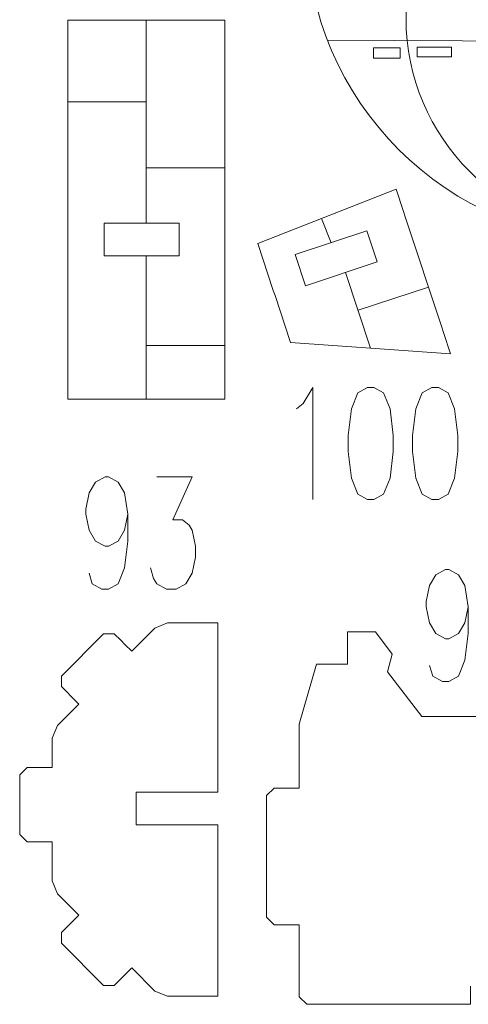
# Model space of a CAD drawing. Header units: millimetres. Extents: x -182 to 179, y -139 to 136.
# Tile 2 of 13: x -64 to -18, y -136 to -36. Entities that reach past the tile are written whole.
import ezdxf

# ---------------------------------------------------------------- set-up
doc = ezdxf.new("R2010")
doc.units = ezdxf.units.MM
doc.header["$MEASUREMENT"] = 0
doc.layers.add('Layer 1', color=7, linetype='Continuous')

msp = doc.modelspace()

# ---------------------------------------------------------------- linework, layer by layer
at = {"layer": 'Layer 1', "color": 5, "lineweight": 9}
for points in [[(-28.063, -40.0598), (-25.351, -40.0598), (-25.351, -39.0014), (-28.063, -39.0014), (-28.063, -40.0598)], [(-23.6312, -39.9275), (-20.1254, -39.9275), (-20.1254, -38.9353), (-23.6312, -38.9353), (-23.6312, -39.9275)]]:
    msp.add_lwpolyline(points, close=True, dxfattribs=at)
at = {"layer": 'Layer 1', "color": 1, "lineweight": 9}
for points, knots in [([(-16.8286, -19.0989), (-21.6718, -23.1329), (-24.7547, -29.209), (-24.7547, -36.005), (-24.7547, -36.005), (-24.7547, -48.1507), (-14.9085, -57.9969), (-2.7628, -57.9969), (-2.7628, -57.9969), (9.3829, -57.9969), (19.2291, -48.1507), (19.2291, -36.005), (19.2291, -36.005), (19.2291, -29.0303), (15.9821, -22.8137), (10.9174, -18.7849)], [0, 0, 0, 0, 0.2, 0.2, 0.2, 0.2, 0.4, 0.4, 0.4, 0.4, 0.6, 0.6, 0.6, 0.6, 1, 1, 1, 1]), ([(-35.8765, -75.6937), (-35.8765, -75.6937), (-35.2187, -75.1563), (-35.2187, -75.1563), (-35.2187, -75.1563), (-35.2187, -75.1563), (-34.2366, -73.5279), (-34.2366, -73.5279), (-34.2366, -73.5279), (-34.2366, -73.5279), (-34.2366, -84.9274), (-34.2366, -84.9274)], [0, 0, 0, 0, 0.25, 0.25, 0.25, 0.25, 0.5, 0.5, 0.5, 0.5, 1, 1, 1, 1]), ([(-28.6787, -73.5279), (-28.6787, -73.5279), (-29.6606, -74.0653), (-29.6606, -74.0653), (-29.6606, -74.0653), (-29.6606, -74.0653), (-30.3088, -75.6937), (-30.3088, -75.6937), (-30.3088, -75.6937), (-30.3088, -75.6937), (-30.6426, -78.4133), (-30.6426, -78.4133), (-30.6426, -78.4133), (-30.6426, -78.4133), (-30.6426, -80.0418), (-30.6426, -80.0418), (-30.6426, -80.0418), (-30.6426, -80.0418), (-30.3088, -82.7614), (-30.3088, -82.7614), (-30.3088, -82.7614), (-30.3088, -82.7614), (-29.6606, -84.3899), (-29.6606, -84.3899), (-29.6606, -84.3899), (-29.6606, -84.3899), (-28.6787, -84.9274), (-28.6787, -84.9274), (-28.6787, -84.9274), (-28.6787, -84.9274), (-28.0208, -84.9274), (-28.0208, -84.9274), (-28.0208, -84.9274), (-28.0208, -84.9274), (-27.0387, -84.3899), (-27.0387, -84.3899), (-27.0387, -84.3899), (-27.0387, -84.3899), (-26.3809, -82.7614), (-26.3809, -82.7614), (-26.3809, -82.7614), (-26.3809, -82.7614), (-26.0568, -80.0418), (-26.0568, -80.0418), (-26.0568, -80.0418), (-26.0568, -80.0418), (-26.0568, -78.4133), (-26.0568, -78.4133), (-26.0568, -78.4133), (-26.0568, -78.4133), (-26.3809, -75.6937), (-26.3809, -75.6937), (-26.3809, -75.6937), (-26.3809, -75.6937), (-27.0387, -74.0653), (-27.0387, -74.0653), (-27.0387, -74.0653), (-27.0387, -74.0653), (-28.0208, -73.5279), (-28.0208, -73.5279), (-28.0208, -73.5279), (-28.0208, -73.5279), (-28.6787, -73.5279), (-28.6787, -73.5279)], [0, 0, 0, 0, 0.05882353, 0.05882353, 0.05882353, 0.05882353, 0.11764706, 0.11764706, 0.11764706, 0.11764706, 0.17647059, 0.17647059, 0.17647059, 0.17647059, 0.23529412, 0.23529412, 0.23529412, 0.23529412, 0.29411765, 0.29411765, 0.29411765, 0.29411765, 0.35294118, 0.35294118, 0.35294118, 0.35294118, 0.41176471, 0.41176471, 0.41176471, 0.41176471, 0.47058824, 0.47058824, 0.47058824, 0.47058824, 0.52941176, 0.52941176, 0.52941176, 0.52941176, 0.58823529, 0.58823529, 0.58823529, 0.58823529, 0.64705882, 0.64705882, 0.64705882, 0.64705882, 0.70588235, 0.70588235, 0.70588235, 0.70588235, 0.76470588, 0.76470588, 0.76470588, 0.76470588, 0.82352941, 0.82352941, 0.82352941, 0.82352941, 0.88235294, 0.88235294, 0.88235294, 0.88235294, 1, 1, 1, 1]), ([(-22.1289, -73.5279), (-22.1289, -73.5279), (-23.111, -74.0653), (-23.111, -74.0653), (-23.111, -74.0653), (-23.111, -74.0653), (-23.7689, -75.6937), (-23.7689, -75.6937), (-23.7689, -75.6937), (-23.7689, -75.6937), (-24.0929, -78.4133), (-24.0929, -78.4133), (-24.0929, -78.4133), (-24.0929, -78.4133), (-24.0929, -80.0418), (-24.0929, -80.0418), (-24.0929, -80.0418), (-24.0929, -80.0418), (-23.7689, -82.7614), (-23.7689, -82.7614), (-23.7689, -82.7614), (-23.7689, -82.7614), (-23.111, -84.3899), (-23.111, -84.3899), (-23.111, -84.3899), (-23.111, -84.3899), (-22.1289, -84.9274), (-22.1289, -84.9274), (-22.1289, -84.9274), (-22.1289, -84.9274), (-21.4711, -84.9274), (-21.4711, -84.9274), (-21.4711, -84.9274), (-21.4711, -84.9274), (-20.4891, -84.3899), (-20.4891, -84.3899), (-20.4891, -84.3899), (-20.4891, -84.3899), (-19.841, -82.7614), (-19.841, -82.7614), (-19.841, -82.7614), (-19.841, -82.7614), (-19.5072, -80.0418), (-19.5072, -80.0418), (-19.5072, -80.0418), (-19.5072, -80.0418), (-19.5072, -78.4133), (-19.5072, -78.4133), (-19.5072, -78.4133), (-19.5072, -78.4133), (-19.841, -75.6937), (-19.841, -75.6937), (-19.841, -75.6937), (-19.841, -75.6937), (-20.4891, -74.0653), (-20.4891, -74.0653), (-20.4891, -74.0653), (-20.4891, -74.0653), (-21.4711, -73.5279), (-21.4711, -73.5279), (-21.4711, -73.5279), (-21.4711, -73.5279), (-22.1289, -73.5279), (-22.1289, -73.5279)], [0, 0, 0, 0, 0.05882353, 0.05882353, 0.05882353, 0.05882353, 0.11764706, 0.11764706, 0.11764706, 0.11764706, 0.17647059, 0.17647059, 0.17647059, 0.17647059, 0.23529412, 0.23529412, 0.23529412, 0.23529412, 0.29411765, 0.29411765, 0.29411765, 0.29411765, 0.35294118, 0.35294118, 0.35294118, 0.35294118, 0.41176471, 0.41176471, 0.41176471, 0.41176471, 0.47058824, 0.47058824, 0.47058824, 0.47058824, 0.52941176, 0.52941176, 0.52941176, 0.52941176, 0.58823529, 0.58823529, 0.58823529, 0.58823529, 0.64705882, 0.64705882, 0.64705882, 0.64705882, 0.70588235, 0.70588235, 0.70588235, 0.70588235, 0.76470588, 0.76470588, 0.76470588, 0.76470588, 0.82352941, 0.82352941, 0.82352941, 0.82352941, 0.88235294, 0.88235294, 0.88235294, 0.88235294, 1, 1, 1, 1]), ([(-53.0246, -86.4318), (-53.0246, -86.4318), (-53.3486, -88.0603), (-53.3486, -88.0603), (-53.3486, -88.0603), (-53.3486, -88.0603), (-54.0066, -89.1514), (-54.0066, -89.1514), (-54.0066, -89.1514), (-54.0066, -89.1514), (-54.9885, -89.6888), (-54.9885, -89.6888), (-54.9885, -89.6888), (-54.9885, -89.6888), (-55.3126, -89.6888), (-55.3126, -89.6888), (-55.3126, -89.6888), (-55.3126, -89.6888), (-56.2945, -89.1514), (-56.2945, -89.1514), (-56.2945, -89.1514), (-56.2945, -89.1514), (-56.9525, -88.0603), (-56.9525, -88.0603), (-56.9525, -88.0603), (-56.9525, -88.0603), (-57.2765, -86.4318), (-57.2765, -86.4318), (-57.2765, -86.4318), (-57.2765, -86.4318), (-57.2765, -85.8944), (-57.2765, -85.8944), (-57.2765, -85.8944), (-57.2765, -85.8944), (-56.9525, -84.266), (-56.9525, -84.266), (-56.9525, -84.266), (-56.9525, -84.266), (-56.2945, -83.1748), (-56.2945, -83.1748), (-56.2945, -83.1748), (-56.2945, -83.1748), (-55.3126, -82.6374), (-55.3126, -82.6374), (-55.3126, -82.6374), (-55.3126, -82.6374), (-54.9885, -82.6374), (-54.9885, -82.6374), (-54.9885, -82.6374), (-54.9885, -82.6374), (-54.0066, -83.1748), (-54.0066, -83.1748), (-54.0066, -83.1748), (-54.0066, -83.1748), (-53.3486, -84.266), (-53.3486, -84.266), (-53.3486, -84.266), (-53.3486, -84.266), (-53.0246, -86.4318), (-53.0246, -86.4318), (-53.0246, -86.4318), (-53.0246, -86.4318), (-53.0246, -89.1514), (-53.0246, -89.1514), (-53.0246, -89.1514), (-53.0246, -89.1514), (-53.3486, -91.871), (-53.3486, -91.871), (-53.3486, -91.871), (-53.3486, -91.871), (-54.0066, -93.4995), (-54.0066, -93.4995), (-54.0066, -93.4995), (-54.0066, -93.4995), (-54.9885, -94.0369), (-54.9885, -94.0369), (-54.9885, -94.0369), (-54.9885, -94.0369), (-55.6366, -94.0369), (-55.6366, -94.0369), (-55.6366, -94.0369), (-55.6366, -94.0369), (-56.6186, -93.4995), (-56.6186, -93.4995), (-56.6186, -93.4995), (-56.6186, -93.4995), (-56.9525, -92.4085), (-56.9525, -92.4085)], [0, 0, 0, 0, 0.04347826, 0.04347826, 0.04347826, 0.04347826, 0.08695652, 0.08695652, 0.08695652, 0.08695652, 0.13043478, 0.13043478, 0.13043478, 0.13043478, 0.17391304, 0.17391304, 0.17391304, 0.17391304, 0.2173913, 0.2173913, 0.2173913, 0.2173913, 0.26086957, 0.26086957, 0.26086957, 0.26086957, 0.30434783, 0.30434783, 0.30434783, 0.30434783, 0.34782609, 0.34782609, 0.34782609, 0.34782609, 0.39130435, 0.39130435, 0.39130435, 0.39130435, 0.43478261, 0.43478261, 0.43478261, 0.43478261, 0.47826087, 0.47826087, 0.47826087, 0.47826087, 0.52173913, 0.52173913, 0.52173913, 0.52173913, 0.56521739, 0.56521739, 0.56521739, 0.56521739, 0.60869565, 0.60869565, 0.60869565, 0.60869565, 0.65217391, 0.65217391, 0.65217391, 0.65217391, 0.69565217, 0.69565217, 0.69565217, 0.69565217, 0.73913043, 0.73913043, 0.73913043, 0.73913043, 0.7826087, 0.7826087, 0.7826087, 0.7826087, 0.82608696, 0.82608696, 0.82608696, 0.82608696, 0.86956522, 0.86956522, 0.86956522, 0.86956522, 0.91304348, 0.91304348, 0.91304348, 0.91304348, 1, 1, 1, 1]), ([(-50.0787, -82.6374), (-50.0787, -82.6374), (-46.4748, -82.6374), (-46.4748, -82.6374), (-46.4748, -82.6374), (-46.4748, -82.6374), (-48.4388, -86.9855), (-48.4388, -86.9855), (-48.4388, -86.9855), (-48.4388, -86.9855), (-47.4568, -86.9855), (-47.4568, -86.9855), (-47.4568, -86.9855), (-47.4568, -86.9855), (-46.7989, -87.5229), (-46.7989, -87.5229), (-46.7989, -87.5229), (-46.7989, -87.5229), (-46.4748, -88.0603), (-46.4748, -88.0603), (-46.4748, -88.0603), (-46.4748, -88.0603), (-46.1508, -89.6888), (-46.1508, -89.6888), (-46.1508, -89.6888), (-46.1508, -89.6888), (-46.1508, -90.7799), (-46.1508, -90.7799), (-46.1508, -90.7799), (-46.1508, -90.7799), (-46.4748, -92.4085), (-46.4748, -92.4085), (-46.4748, -92.4085), (-46.4748, -92.4085), (-47.1328, -93.4995), (-47.1328, -93.4995), (-47.1328, -93.4995), (-47.1328, -93.4995), (-48.1147, -94.0369), (-48.1147, -94.0369), (-48.1147, -94.0369), (-48.1147, -94.0369), (-49.0967, -94.0369), (-49.0967, -94.0369), (-49.0967, -94.0369), (-49.0967, -94.0369), (-50.0787, -93.4995), (-50.0787, -93.4995), (-50.0787, -93.4995), (-50.0787, -93.4995), (-50.4027, -92.9458), (-50.4027, -92.9458), (-50.4027, -92.9458), (-50.4027, -92.9458), (-50.7268, -91.871), (-50.7268, -91.871)], [0, 0, 0, 0, 0.06666667, 0.06666667, 0.06666667, 0.06666667, 0.13333333, 0.13333333, 0.13333333, 0.13333333, 0.2, 0.2, 0.2, 0.2, 0.26666667, 0.26666667, 0.26666667, 0.26666667, 0.33333333, 0.33333333, 0.33333333, 0.33333333, 0.4, 0.4, 0.4, 0.4, 0.46666667, 0.46666667, 0.46666667, 0.46666667, 0.53333333, 0.53333333, 0.53333333, 0.53333333, 0.6, 0.6, 0.6, 0.6, 0.66666667, 0.66666667, 0.66666667, 0.66666667, 0.73333333, 0.73333333, 0.73333333, 0.73333333, 0.8, 0.8, 0.8, 0.8, 0.86666667, 0.86666667, 0.86666667, 0.86666667, 1, 1, 1, 1]), ([(-18.4523, -95.8389), (-18.4523, -95.8389), (-18.7763, -97.4674), (-18.7763, -97.4674), (-18.7763, -97.4674), (-18.7763, -97.4674), (-19.4343, -98.5585), (-19.4343, -98.5585), (-19.4343, -98.5585), (-19.4343, -98.5585), (-20.4162, -99.0959), (-20.4162, -99.0959), (-20.4162, -99.0959), (-20.4162, -99.0959), (-20.7403, -99.0959), (-20.7403, -99.0959), (-20.7403, -99.0959), (-20.7403, -99.0959), (-21.7222, -98.5585), (-21.7222, -98.5585), (-21.7222, -98.5585), (-21.7222, -98.5585), (-22.3802, -97.4674), (-22.3802, -97.4674), (-22.3802, -97.4674), (-22.3802, -97.4674), (-22.7042, -95.8389), (-22.7042, -95.8389), (-22.7042, -95.8389), (-22.7042, -95.8389), (-22.7042, -95.3015), (-22.7042, -95.3015), (-22.7042, -95.3015), (-22.7042, -95.3015), (-22.3802, -93.673), (-22.3802, -93.673), (-22.3802, -93.673), (-22.3802, -93.673), (-21.7222, -92.5819), (-21.7222, -92.5819), (-21.7222, -92.5819), (-21.7222, -92.5819), (-20.7403, -92.0445), (-20.7403, -92.0445), (-20.7403, -92.0445), (-20.7403, -92.0445), (-20.4162, -92.0445), (-20.4162, -92.0445), (-20.4162, -92.0445), (-20.4162, -92.0445), (-19.4343, -92.5819), (-19.4343, -92.5819), (-19.4343, -92.5819), (-19.4343, -92.5819), (-18.7763, -93.673), (-18.7763, -93.673), (-18.7763, -93.673), (-18.7763, -93.673), (-18.4523, -95.8389), (-18.4523, -95.8389), (-18.4523, -95.8389), (-18.4523, -95.8389), (-18.4523, -98.5585), (-18.4523, -98.5585), (-18.4523, -98.5585), (-18.4523, -98.5585), (-18.7763, -101.2781), (-18.7763, -101.2781), (-18.7763, -101.2781), (-18.7763, -101.2781), (-19.4343, -102.9066), (-19.4343, -102.9066), (-19.4343, -102.9066), (-19.4343, -102.9066), (-20.4162, -103.444), (-20.4162, -103.444), (-20.4162, -103.444), (-20.4162, -103.444), (-21.0643, -103.444), (-21.0643, -103.444), (-21.0643, -103.444), (-21.0643, -103.444), (-22.0463, -102.9066), (-22.0463, -102.9066), (-22.0463, -102.9066), (-22.0463, -102.9066), (-22.3802, -101.8155), (-22.3802, -101.8155)], [0, 0, 0, 0, 0.04347826, 0.04347826, 0.04347826, 0.04347826, 0.08695652, 0.08695652, 0.08695652, 0.08695652, 0.13043478, 0.13043478, 0.13043478, 0.13043478, 0.17391304, 0.17391304, 0.17391304, 0.17391304, 0.2173913, 0.2173913, 0.2173913, 0.2173913, 0.26086957, 0.26086957, 0.26086957, 0.26086957, 0.30434783, 0.30434783, 0.30434783, 0.30434783, 0.34782609, 0.34782609, 0.34782609, 0.34782609, 0.39130435, 0.39130435, 0.39130435, 0.39130435, 0.43478261, 0.43478261, 0.43478261, 0.43478261, 0.47826087, 0.47826087, 0.47826087, 0.47826087, 0.52173913, 0.52173913, 0.52173913, 0.52173913, 0.56521739, 0.56521739, 0.56521739, 0.56521739, 0.60869565, 0.60869565, 0.60869565, 0.60869565, 0.65217391, 0.65217391, 0.65217391, 0.65217391, 0.69565217, 0.69565217, 0.69565217, 0.69565217, 0.73913043, 0.73913043, 0.73913043, 0.73913043, 0.7826087, 0.7826087, 0.7826087, 0.7826087, 0.82608696, 0.82608696, 0.82608696, 0.82608696, 0.86956522, 0.86956522, 0.86956522, 0.86956522, 0.91304348, 0.91304348, 0.91304348, 0.91304348, 1, 1, 1, 1])]:
    msp.add_open_spline(points, degree=3, knots=knots, dxfattribs=at)
at = {"layer": 'Layer 1', "lineweight": 9}
for points in [[(-34.8885, -26.9173), (-34.738, -44.4403), (-20.5633, -58.615), (-3.0404, -58.7655)], [(-59.1109, -44.7779), (-59.1109, -44.7779), (-59.1109, -71.8546), (-59.1109, -71.8546)], [(-43.1671, -68.9984), (-43.1671, -68.9984), (-43.1671, -51.4807), (-43.1671, -51.4807)], [(-21.1244, -67.4034), (-21.1244, -67.4034), (-24.8296, -56.193), (-24.8296, -56.193)]]:
    msp.add_open_spline(points, degree=3, dxfattribs=at)
for points, knots in [([(-43.1671, -50.9185), (-43.1671, -50.9185), (-43.1671, -36.1704), (-43.1671, -36.1704), (-43.1671, -36.1704), (-43.1671, -36.1704), (-59.1109, -36.1704), (-59.1109, -36.1704), (-59.1109, -36.1704), (-59.1109, -36.1704), (-59.1109, -44.2157), (-59.1109, -44.2157)], [0, 0, 0, 0, 0.25, 0.25, 0.25, 0.25, 0.5, 0.5, 0.5, 0.5, 1, 1, 1, 1]), ([(-25.006, -55.6591), (-25.006, -55.6591), (-25.7603, -53.3769), (-25.7603, -53.3769), (-25.7603, -53.3769), (-25.7603, -53.3769), (-39.8208, -58.9022), (-39.8208, -58.9022), (-39.8208, -58.9022), (-39.8208, -58.9022), (-38.2393, -63.6607), (-38.2393, -63.6607)], [0, 0, 0, 0, 0.25, 0.25, 0.25, 0.25, 0.5, 0.5, 0.5, 0.5, 1, 1, 1, 1]), ([(-55.3996, -60.1527), (-55.3996, -60.1527), (-55.3996, -56.8444), (-55.3996, -56.8444), (-55.3996, -56.8444), (-55.3996, -56.8444), (-47.7904, -56.8444), (-47.7904, -56.8444), (-47.7904, -56.8444), (-47.7904, -56.8444), (-47.7904, -60.1527), (-47.7904, -60.1527), (-47.7904, -60.1527), (-47.7904, -60.1527), (-55.3996, -60.1527), (-55.3996, -60.1527)], [0, 0, 0, 0, 0.2, 0.2, 0.2, 0.2, 0.4, 0.4, 0.4, 0.4, 0.6, 0.6, 0.6, 0.6, 1, 1, 1, 1]), ([(-28.7263, -57.6024), (-28.7263, -57.6024), (-27.6744, -60.7676), (-27.6744, -60.7676), (-27.6744, -60.7676), (-27.6744, -60.7676), (-34.9615, -63.1894), (-34.9615, -63.1894), (-34.9615, -63.1894), (-34.9615, -63.1894), (-36.0133, -60.0243), (-36.0133, -60.0243), (-36.0133, -60.0243), (-36.0133, -60.0243), (-28.7263, -57.6024), (-28.7263, -57.6024)], [0, 0, 0, 0, 0.2, 0.2, 0.2, 0.2, 0.4, 0.4, 0.4, 0.4, 0.6, 0.6, 0.6, 0.6, 1, 1, 1, 1]), ([(-38.062, -64.1943), (-38.062, -64.1943), (-36.4805, -68.9528), (-36.4805, -68.9528), (-36.4805, -68.9528), (-36.4805, -68.9528), (-20.2248, -70.1252), (-20.2248, -70.1252), (-20.2248, -70.1252), (-20.2248, -70.1252), (-20.9479, -67.9372), (-20.9479, -67.9372)], [0, 0, 0, 0, 0.25, 0.25, 0.25, 0.25, 0.5, 0.5, 0.5, 0.5, 1, 1, 1, 1]), ([(-59.1109, -72.4168), (-59.1109, -72.4168), (-59.1109, -74.7114), (-59.1109, -74.7114), (-59.1109, -74.7114), (-59.1109, -74.7114), (-43.1671, -74.7114), (-43.1671, -74.7114), (-43.1671, -74.7114), (-43.1671, -74.7114), (-43.1671, -69.5606), (-43.1671, -69.5606)], [0, 0, 0, 0, 0.25, 0.25, 0.25, 0.25, 0.5, 0.5, 0.5, 0.5, 1, 1, 1, 1]), ([(-6.5321, -84.3425), (-6.5321, -84.3425), (-6.5321, -81.9632), (-6.5321, -81.9632), (-6.5321, -81.9632), (-6.5321, -81.9632), (-8.0834, -80.2431), (-8.0834, -80.2431), (-8.0834, -80.2431), (-8.0834, -80.2431), (-11.3674, -80.2431), (-11.3674, -80.2431), (-11.3674, -80.2431), (-11.3674, -80.2431), (-11.3674, -85.0685), (-11.3674, -85.0685), (-11.3674, -85.0685), (-11.3674, -85.0685), (-6.5399, -102.451), (-6.5399, -102.451), (-6.5399, -102.451), (-6.5399, -102.451), (-10.2986, -107.0074), (-10.2986, -107.0074), (-10.2986, -107.0074), (-10.2986, -107.0074), (-14.4875, -107.0074), (-14.4875, -107.0074), (-14.4875, -107.0074), (-14.4875, -107.0074), (-23.1658, -107.0074), (-23.1658, -107.0074), (-23.1658, -107.0074), (-23.1658, -107.0074), (-26.652, -102.451), (-26.652, -102.451), (-26.652, -102.451), (-26.652, -102.451), (-26.1529, -100.6597), (-26.1529, -100.6597), (-26.1529, -100.6597), (-26.1529, -100.6597), (-27.8718, -98.3964), (-27.8718, -98.3964), (-27.8718, -98.3964), (-27.8718, -98.3964), (-30.6956, -98.3964), (-30.6956, -98.3964), (-30.6956, -98.3964), (-30.6956, -98.3964), (-30.6956, -100.041), (-30.6956, -100.041)], [0, 0, 0, 0, 0.07142857, 0.07142857, 0.07142857, 0.07142857, 0.14285714, 0.14285714, 0.14285714, 0.14285714, 0.21428571, 0.21428571, 0.21428571, 0.21428571, 0.28571429, 0.28571429, 0.28571429, 0.28571429, 0.35714286, 0.35714286, 0.35714286, 0.35714286, 0.42857143, 0.42857143, 0.42857143, 0.42857143, 0.5, 0.5, 0.5, 0.5, 0.57142857, 0.57142857, 0.57142857, 0.57142857, 0.64285714, 0.64285714, 0.64285714, 0.64285714, 0.71428571, 0.71428571, 0.71428571, 0.71428571, 0.78571429, 0.78571429, 0.78571429, 0.78571429, 0.85714286, 0.85714286, 0.85714286, 0.85714286, 1, 1, 1, 1]), ([(-45.1285, -117.9957), (-45.1285, -117.9957), (-52.1515, -117.9957), (-52.1515, -117.9957), (-52.1515, -117.9957), (-52.1515, -117.9957), (-52.1515, -114.6938), (-52.1515, -114.6938), (-52.1515, -114.6938), (-52.1515, -114.6938), (-43.8657, -114.6938), (-43.8657, -114.6938), (-43.8657, -114.6938), (-43.8657, -114.6938), (-43.8657, -97.48), (-43.8657, -97.48), (-43.8657, -97.48), (-43.8657, -97.48), (-48.9705, -97.48), (-48.9705, -97.48), (-48.9705, -97.48), (-48.9705, -97.48), (-50.2713, -98.0188), (-50.2713, -98.0188), (-50.2713, -98.0188), (-50.2713, -98.0188), (-52.6183, -100.3657), (-52.6183, -100.3657), (-52.6183, -100.3657), (-52.6183, -100.3657), (-53.3068, -99.6772), (-53.3068, -99.6772)], [0, 0, 0, 0, 0.11111111, 0.11111111, 0.11111111, 0.11111111, 0.22222222, 0.22222222, 0.22222222, 0.22222222, 0.33333333, 0.33333333, 0.33333333, 0.33333333, 0.44444444, 0.44444444, 0.44444444, 0.44444444, 0.55555556, 0.55555556, 0.55555556, 0.55555556, 0.66666667, 0.66666667, 0.66666667, 0.66666667, 0.77777778, 0.77777778, 0.77777778, 0.77777778, 1, 1, 1, 1]), ([(-53.7044, -99.2797), (-53.7044, -99.2797), (-54.3929, -98.5912), (-54.3929, -98.5912), (-54.3929, -98.5912), (-54.3929, -98.5912), (-55.4705, -98.5912), (-55.4705, -98.5912), (-55.4705, -98.5912), (-55.4705, -98.5912), (-59.7589, -102.8796), (-59.7589, -102.8796), (-59.7589, -102.8796), (-59.7589, -102.8796), (-59.7589, -103.9573), (-59.7589, -103.9573), (-59.7589, -103.9573), (-59.7589, -103.9573), (-59.1902, -104.526), (-59.1902, -104.526)], [0, 0, 0, 0, 0.16666667, 0.16666667, 0.16666667, 0.16666667, 0.33333333, 0.33333333, 0.33333333, 0.33333333, 0.5, 0.5, 0.5, 0.5, 0.66666667, 0.66666667, 0.66666667, 0.66666667, 1, 1, 1, 1]), ([(-30.6956, -100.6032), (-30.6956, -100.6032), (-30.6956, -101.6856), (-30.6956, -101.6856), (-30.6956, -101.6856), (-30.6956, -101.6856), (-33.8558, -101.6856), (-33.8558, -101.6856), (-33.8558, -101.6856), (-33.8558, -101.6856), (-35.6096, -107.7694), (-35.6096, -107.7694), (-35.6096, -107.7694), (-35.6096, -107.7694), (-35.6096, -114.275), (-35.6096, -114.275), (-35.6096, -114.275), (-35.6096, -114.275), (-36.8796, -114.275), (-36.8796, -114.275)], [0, 0, 0, 0, 0.16666667, 0.16666667, 0.16666667, 0.16666667, 0.33333333, 0.33333333, 0.33333333, 0.33333333, 0.5, 0.5, 0.5, 0.5, 0.66666667, 0.66666667, 0.66666667, 0.66666667, 1, 1, 1, 1]), ([(-58.7926, -104.9236), (-58.7926, -104.9236), (-57.9844, -105.7318), (-57.9844, -105.7318), (-57.9844, -105.7318), (-57.9844, -105.7318), (-60.1644, -107.9118), (-60.1644, -107.9118), (-60.1644, -107.9118), (-60.1644, -107.9118), (-60.7032, -109.2126), (-60.7032, -109.2126), (-60.7032, -109.2126), (-60.7032, -109.2126), (-60.7032, -112.1711), (-60.7032, -112.1711), (-60.7032, -112.1711), (-60.7032, -112.1711), (-61.6867, -112.1711), (-61.6867, -112.1711)], [0, 0, 0, 0, 0.16666667, 0.16666667, 0.16666667, 0.16666667, 0.33333333, 0.33333333, 0.33333333, 0.33333333, 0.5, 0.5, 0.5, 0.5, 0.66666667, 0.66666667, 0.66666667, 0.66666667, 1, 1, 1, 1]), ([(-62.2489, -112.1711), (-62.2489, -112.1711), (-63.2324, -112.1711), (-63.2324, -112.1711), (-63.2324, -112.1711), (-63.2324, -112.1711), (-63.9944, -112.9331), (-63.9944, -112.9331), (-63.9944, -112.9331), (-63.9944, -112.9331), (-63.9944, -118.9931), (-63.9944, -118.9931), (-63.9944, -118.9931), (-63.9944, -118.9931), (-63.2324, -119.7551), (-63.2324, -119.7551), (-63.2324, -119.7551), (-63.2324, -119.7551), (-62.2489, -119.7551), (-62.2489, -119.7551)], [0, 0, 0, 0, 0.16666667, 0.16666667, 0.16666667, 0.16666667, 0.33333333, 0.33333333, 0.33333333, 0.33333333, 0.5, 0.5, 0.5, 0.5, 0.66666667, 0.66666667, 0.66666667, 0.66666667, 1, 1, 1, 1]), ([(-37.4418, -114.275), (-37.4418, -114.275), (-38.1496, -114.275), (-38.1496, -114.275), (-38.1496, -114.275), (-38.1496, -114.275), (-38.9116, -115.037), (-38.9116, -115.037), (-38.9116, -115.037), (-38.9116, -115.037), (-38.9116, -127.4024), (-38.9116, -127.4024), (-38.9116, -127.4024), (-38.9116, -127.4024), (-38.1496, -128.1644), (-38.1496, -128.1644), (-38.1496, -128.1644), (-38.1496, -128.1644), (-37.4418, -128.1644), (-37.4418, -128.1644)], [0, 0, 0, 0, 0.16666667, 0.16666667, 0.16666667, 0.16666667, 0.33333333, 0.33333333, 0.33333333, 0.33333333, 0.5, 0.5, 0.5, 0.5, 0.66666667, 0.66666667, 0.66666667, 0.66666667, 1, 1, 1, 1]), ([(-53.1961, -133.14), (-53.1961, -133.14), (-52.6183, -132.5622), (-52.6183, -132.5622), (-52.6183, -132.5622), (-52.6183, -132.5622), (-50.2713, -134.9092), (-50.2713, -134.9092), (-50.2713, -134.9092), (-50.2713, -134.9092), (-48.9705, -135.448), (-48.9705, -135.448), (-48.9705, -135.448), (-48.9705, -135.448), (-43.8657, -135.448), (-43.8657, -135.448), (-43.8657, -135.448), (-43.8657, -135.448), (-43.8657, -117.9957), (-43.8657, -117.9957), (-43.8657, -117.9957), (-43.8657, -117.9957), (-44.5661, -117.9957), (-44.5661, -117.9957)], [0, 0, 0, 0, 0.14285714, 0.14285714, 0.14285714, 0.14285714, 0.28571429, 0.28571429, 0.28571429, 0.28571429, 0.42857143, 0.42857143, 0.42857143, 0.42857143, 0.57142857, 0.57142857, 0.57142857, 0.57142857, 0.71428571, 0.71428571, 0.71428571, 0.71428571, 1, 1, 1, 1]), ([(-61.6867, -119.7551), (-61.6867, -119.7551), (-60.7032, -119.7551), (-60.7032, -119.7551), (-60.7032, -119.7551), (-60.7032, -119.7551), (-60.7032, -123.7153), (-60.7032, -123.7153), (-60.7032, -123.7153), (-60.7032, -123.7153), (-60.1644, -125.0161), (-60.1644, -125.0161), (-60.1644, -125.0161), (-60.1644, -125.0161), (-57.9844, -127.1961), (-57.9844, -127.1961), (-57.9844, -127.1961), (-57.9844, -127.1961), (-59.7589, -128.9707), (-59.7589, -128.9707), (-59.7589, -128.9707), (-59.7589, -128.9707), (-59.7589, -130.0483), (-59.7589, -130.0483), (-59.7589, -130.0483), (-59.7589, -130.0483), (-55.4705, -134.3368), (-55.4705, -134.3368), (-55.4705, -134.3368), (-55.4705, -134.3368), (-54.3929, -134.3368), (-54.3929, -134.3368), (-54.3929, -134.3368), (-54.3929, -134.3368), (-53.5937, -133.5376), (-53.5937, -133.5376)], [0, 0, 0, 0, 0.1, 0.1, 0.1, 0.1, 0.2, 0.2, 0.2, 0.2, 0.3, 0.3, 0.3, 0.3, 0.4, 0.4, 0.4, 0.4, 0.5, 0.5, 0.5, 0.5, 0.6, 0.6, 0.6, 0.6, 0.7, 0.7, 0.7, 0.7, 0.8, 0.8, 0.8, 0.8, 1, 1, 1, 1]), ([(-36.8796, -128.1644), (-36.8796, -128.1644), (-35.6096, -128.1644), (-35.6096, -128.1644), (-35.6096, -128.1644), (-35.6096, -128.1644), (-35.6096, -135.4977), (-35.6096, -135.4977), (-35.6096, -135.4977), (-35.6096, -135.4977), (-34.8476, -136.2597), (-34.8476, -136.2597), (-34.8476, -136.2597), (-34.8476, -136.2597), (-18.2, -136.2597), (-18.2, -136.2597), (-18.2, -136.2597), (-18.2, -136.2597), (-18.2, -134.4223), (-18.2, -134.4223)], [0, 0, 0, 0, 0.16666667, 0.16666667, 0.16666667, 0.16666667, 0.33333333, 0.33333333, 0.33333333, 0.33333333, 0.5, 0.5, 0.5, 0.5, 0.66666667, 0.66666667, 0.66666667, 0.66666667, 1, 1, 1, 1])]:
    msp.add_open_spline(points, degree=3, knots=knots, dxfattribs=at)
at = {"layer": 'Layer 1', "color": 5, "lineweight": 9}
for points in [[(-51.139, -36.1704), (-51.139, -36.1704), (-51.139, -56.8444), (-51.139, -56.8444)], [(-51.139, -44.4968), (-51.139, -44.4968), (-59.1109, -44.4968), (-59.1109, -44.4968)], [(-51.139, -51.1996), (-51.139, -51.1996), (-43.1671, -51.1996), (-43.1671, -51.1996)], [(-32.3698, -58.8133), (-32.3698, -58.8133), (-33.3363, -56.3541), (-33.3363, -56.3541)], [(-51.1388, -60.1527), (-51.1388, -60.1527), (-51.139, -74.7114), (-51.139, -74.7114)], [(-28.3527, -69.539), (-28.3527, -69.539), (-30.9104, -61.843), (-30.9104, -61.843)], [(-29.6316, -65.691), (-29.6316, -65.691), (-22.4725, -63.3248), (-22.4725, -63.3248)], [(-51.1389, -69.2795), (-51.1389, -69.2795), (-43.1671, -69.2795), (-43.1671, -69.2795)]]:
    msp.add_open_spline(points, degree=3, dxfattribs=at)
at = {"layer": 'Layer 1', "color": 1, "lineweight": 9}
for points in [[(-12.1821, -38.3296), (-12.1821, -38.3296), (-32.73, -38.2153), (-32.73, -38.2153)], [(-59.111, -44.2157), (-59.111, -44.2157), (-59.1108, -44.7779), (-59.1108, -44.7779)], [(-43.1672, -50.9185), (-43.1672, -50.9185), (-43.167, -51.4807), (-43.167, -51.4807)], [(-25.0057, -55.659), (-25.0057, -55.659), (-24.8297, -56.193), (-24.8297, -56.193)], [(-38.2386, -63.6605), (-38.2386, -63.6605), (-38.0626, -64.1945), (-38.0626, -64.1945)], [(-21.1241, -67.4033), (-21.1241, -67.4033), (-20.9481, -67.9373), (-20.9481, -67.9373)], [(-43.1672, -68.9984), (-43.1672, -68.9984), (-43.167, -69.5606), (-43.167, -69.5606)], [(-59.1111, -71.8546), (-59.1111, -71.8546), (-59.1109, -72.4168), (-59.1109, -72.4168)], [(-53.7043, -99.2796), (-53.7043, -99.2796), (-53.3069, -99.6772), (-53.3069, -99.6772)], [(-30.6958, -100.6032), (-30.6958, -100.6032), (-30.6956, -100.041), (-30.6956, -100.041)], [(-59.1901, -104.526), (-59.1901, -104.526), (-58.7927, -104.9236), (-58.7927, -104.9236)], [(-62.2489, -112.171), (-62.2489, -112.171), (-61.6867, -112.1712), (-61.6867, -112.1712)], [(-37.4418, -114.2748), (-37.4418, -114.2748), (-36.8796, -114.275), (-36.8796, -114.275)], [(-45.1284, -117.9956), (-45.1284, -117.9956), (-44.5662, -117.9958), (-44.5662, -117.9958)], [(-62.2489, -119.755), (-62.2489, -119.755), (-61.6867, -119.7552), (-61.6867, -119.7552)], [(-37.4418, -128.1644), (-37.4418, -128.1644), (-36.8796, -128.1646), (-36.8796, -128.1646)], [(-53.5938, -133.5375), (-53.5938, -133.5375), (-53.196, -133.1401), (-53.196, -133.1401)]]:
    msp.add_open_spline(points, degree=3, dxfattribs=at)

doc.saveas('drawing.dxf')
